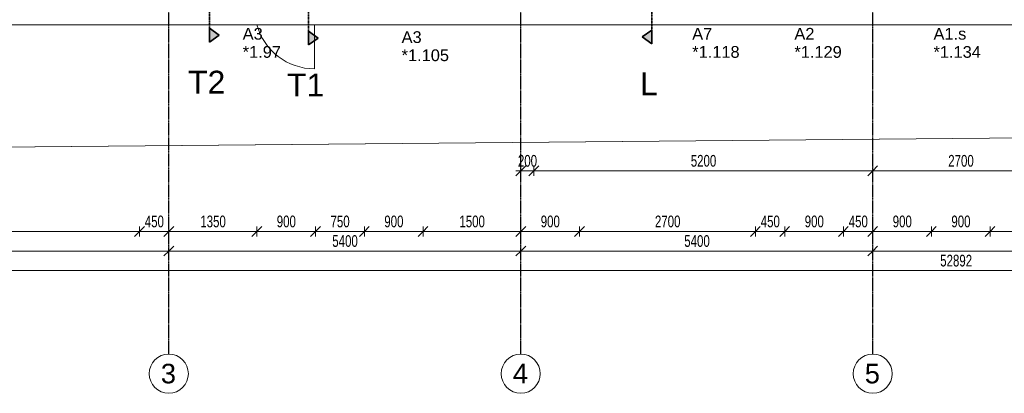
# Model space of a CAD drawing. Header units: millimetres. Extents: x -80560 to 110805, y -11020 to 52719.
# Tile 49 of 184: x 48807 to 63913, y 3783 to 9506. Entities that reach past the tile are written whole.
import ezdxf

# ---------------------------------------------------------------- set-up
doc = ezdxf.new("R2010")
doc.units = ezdxf.units.MM
for name, pattern in [('CENTER2', [20, 8, -4, 4, -4]), ('DASHDOT2', [8, 4, -2, 0, -2]), ('DASHED2-1', [3, 2, -1])]:
    doc.linetypes.add(name, pattern=pattern)
for name, color, linetype, lineweight in [('A-ANNO-DIMS', 211, 'Continuous', 9), ('A-ANNO-DIMS-100', 211, 'Continuous', 9), ('A-DETL-MBND', 5, 'Continuous', 18), ('A-FLOR-OVHD', 1, 'DASHED2-1', 18), ('A-GENM', 13, 'Continuous', 18), ('A-GLAZ-IDEN', 152, 'Continuous', 18), ('A-WALL', 113, 'Continuous', 35), ('G-ANNO-SYMB', 111, 'Continuous', 9), ('S-GRID', 1, 'Continuous', 9), ('S-GRID-IDEN', 1, 'Continuous', 9)]:
    doc.layers.add(name, color=color, linetype=linetype, lineweight=lineweight)
doc.styles.add('Arial', font='arial.ttf', dxfattribs={"height": 180})
doc.styles.add('Arial_3', font='arial.ttf', dxfattribs={"height": 350})
doc.styles.add('Arial_4', font='arial.ttf', dxfattribs={"height": 300})
doc.styles.add('Arial_5', font='arial.ttf', dxfattribs={"width": 0.7, "height": 180})
doc.dimstyles.new('n3o_1_8', dxfattribs={"dimscale": 304.8, "dimtxt": 183.646692, "dimasz": 0.492126, "dimexe": 0.246063, "dimexo": 0.0625, "dimgap": 0.032808, "dimtad": 1, "dimdec": 0, "dimdsep": 46, "dimtxsty": 'Arial_5', "dimblk1": 'OBLIQUE', "dimblk2": 'OBLIQUE', "dimsah": 1, "dimcen": 0.09, "dimdle": 0.246063, "dimazin": 0, "dimtfac": 1, "dimtdec": 4, "dimtix": 1, "dimtmove": 0, "dimatfit": 3, "dimfxl": 0.246063, "dimfxlon": 1, "dimtvp": 1, "dimtolj": 1, "dimtzin": 0, "dimarcsym": 2})
doc.dimstyles.new('n3o_1_8_3', dxfattribs={"dimscale": 304.8, "dimtxt": 183.646692, "dimasz": 0.492126, "dimexe": 0.246063, "dimexo": 0.0625, "dimgap": 0.032808, "dimtad": 1, "dimdec": 0, "dimdsep": 46, "dimtxsty": 'Arial_5', "dimblk1": 'OBLIQUE', "dimblk2": 'OBLIQUE', "dimsah": 1, "dimcen": 0.09, "dimdle": 0.246063, "dimazin": 0, "dimtfac": 1, "dimtdec": 4, "dimtix": 1, "dimtmove": 0, "dimatfit": 3, "dimfxl": 0.246063, "dimfxlon": 1, "dimtvp": 1, "dimtolj": 1, "dimtzin": 0, "dimarcsym": 2})

# ---------------------------------------------------------------- blocks, each defined once
blk = doc.blocks.new('Leonardo College_EHA_1489_R18_CF_situatie_2020_rvt-1-DO_01 eerste verdieping')
at = {"layer": 'A-DETL-MBND', "color": 254}
for p, q in [((14915, 7478), (74136, 8004)), ((74136, 8004), (14915, 7478))]:
    blk.add_line(p, q, dxfattribs=at)
blk = doc.blocks.new('Basic Wall _ 41_WA_n3o_cladding_vertikaal_random_100mm_oorspronkelijk - ___-31301010-DO_01 eerste verdieping')
at = {"layer": 'A-WALL', "lineweight": 18}
blk.add_line((69462, 9429), (11829, 9429), dxfattribs=at)
blk = doc.blocks.new('Mobility Plan Swing v2 - Mobility Plan Swing v2-33672550-DO_01 eerste verdieping')
at = {"layer": 'A-DETL-MBND'}
blk.add_line((-457, 914), (-457, 239), dxfattribs=at)
blk.add_arc((-457, 0), 914, 15.1617, 90, dxfattribs=at)
blk = doc.blocks.new('Section - 00_n3o_sectionmark_detailaanduiding-325618-DO_01 eerste verdieping')
at = {"layer": 'G-ANNO-SYMB'}
blk.add_hatch(color=256, dxfattribs=at).paths.add_polyline_path([(0, 0), (1.05, 1.5), (2.1, 0)], flags=0)
at = {"layer": 'G-ANNO-SYMB', "linetype": 'DASHDOT2', "lineweight": 35}
for p, q in [((1.05, 1.5), (0, 0)), ((2.1, 0), (1.05, 1.5)), ((0, 0), (2.1, 0))]:
    blk.add_line(p, q, dxfattribs=at)
blk = doc.blocks.new('Grid - r_3_0mm-316018-DO_01 eerste verdieping')
at = {"layer": 'S-GRID-IDEN'}
blk.add_circle((0, 0), 3, dxfattribs=at)
blk = doc.blocks.new('DIMBLOCK4-DO_01 eerste verdieping')
at = {"layer": 'A-ANNO-DIMS-100'}
for p, q in [((45695, 5962), (45620, 5887)), ((45695, 5962), (45770, 6037)), ((45695, 6037), (45695, 5887)), ((45695, 5962), (45695, 6037)), ((45695, 5962), (51095, 5962)), ((51095, 5962), (51020, 5887)), ((51095, 5962), (51170, 6037)), ((51095, 6037), (51095, 5887)), ((51095, 5962), (51095, 6037))]:
    blk.add_line(p, q, dxfattribs=at)
at = {"layer": 'A-ANNO-DIMS-100', "color": 0, "insert": (48203, 6206), "char_height": 180, "width": 461.09, "attachment_point": 1, "line_spacing_factor": 0.941778, "style": 'Arial_5'}
blk.add_mtext('5400', dxfattribs=at)
blk = doc.blocks.new('_Oblique')
at = {"color": 0, "linetype": 'ByBlock', "lineweight": -2}
blk.add_line((-0.5, -0.5), (0.5, 0.5), dxfattribs=at)
blk = doc.blocks.new('DIMBLOCK5-DO_01 eerste verdieping')
at = {"layer": 'A-ANNO-DIMS-100'}
for p, q in [((51095, 5962), (51020, 5887)), ((51095, 5962), (51170, 6037)), ((51095, 6037), (51095, 5887)), ((51095, 5962), (51095, 6037)), ((51095, 5962), (56495, 5962)), ((56495, 5962), (56420, 5887)), ((56495, 5962), (56570, 6037)), ((56495, 6037), (56495, 5887)), ((56495, 5962), (56495, 6037))]:
    blk.add_line(p, q, dxfattribs=at)
at = {"layer": 'A-ANNO-DIMS-100', "color": 0, "insert": (53603, 6206), "char_height": 180, "width": 461.09, "attachment_point": 1, "line_spacing_factor": 0.941778, "style": 'Arial_5'}
blk.add_mtext('5400', dxfattribs=at)
blk = doc.blocks.new('DIMBLOCK6-DO_01 eerste verdieping')
at = {"layer": 'A-ANNO-DIMS-100'}
for p, q in [((56495, 5962), (56420, 5887)), ((56495, 5962), (56570, 6037)), ((56495, 6037), (56495, 5887)), ((56495, 5962), (56495, 6037)), ((56495, 5962), (61895, 5962)), ((61895, 5962), (61820, 5887)), ((61895, 5962), (61970, 6037)), ((61895, 6037), (61895, 5887)), ((61895, 5962), (61895, 6037))]:
    blk.add_line(p, q, dxfattribs=at)
at = {"layer": 'A-ANNO-DIMS-100', "color": 0, "insert": (59003, 6206), "char_height": 180, "width": 461.09, "attachment_point": 1, "line_spacing_factor": 0.941778, "style": 'Arial_5'}
blk.add_mtext('5400', dxfattribs=at)
blk = doc.blocks.new('DIMBLOCK7-DO_01 eerste verdieping')
at = {"layer": 'A-ANNO-DIMS-100'}
for p, q in [((61895, 5962), (61820, 5887)), ((61895, 5962), (61970, 6037)), ((61895, 6037), (61895, 5887)), ((61895, 5962), (61895, 6037)), ((61895, 5962), (67295, 5962)), ((67295, 5962), (67220, 5887)), ((67295, 5962), (67370, 6037)), ((67295, 6037), (67295, 5887)), ((67295, 5962), (67295, 6037))]:
    blk.add_line(p, q, dxfattribs=at)
at = {"layer": 'A-ANNO-DIMS-100', "color": 0, "insert": (64403, 6206), "char_height": 180, "width": 461.09, "attachment_point": 1, "line_spacing_factor": 0.941778, "style": 'Arial_5'}
blk.add_mtext('5400', dxfattribs=at)
blk = doc.blocks.new('DIMBLOCK124-DO_01 eerste verdieping')
at = {"layer": 'A-ANNO-DIMS-100'}
for p, q in [((36649, 5662), (89691, 5662)), ((36724, 5662), (36649, 5587)), ((36724, 5662), (36799, 5737)), ((36724, 5737), (36724, 5587)), ((36724, 5662), (36724, 5737)), ((89616, 5662), (89541, 5587)), ((89616, 5662), (89691, 5737)), ((89616, 5737), (89616, 5587)), ((89616, 5662), (89616, 5737))]:
    blk.add_line(p, q, dxfattribs=at)
at = {"layer": 'A-ANNO-DIMS-100', "color": 0, "insert": (62930, 5906), "char_height": 180, "width": 576.37, "attachment_point": 1, "line_spacing_factor": 0.941778, "style": 'Arial_5'}
blk.add_mtext('52892', dxfattribs=at)
blk = doc.blocks.new('DIMBLOCK577-DO_01 eerste verdieping')
at = {"layer": 'A-ANNO-DIMS-100'}
for p, q in [((46145, 6262), (46070, 6187)), ((46145, 6262), (46220, 6337)), ((46145, 6337), (46145, 6187)), ((46145, 6262), (46145, 6337)), ((46145, 6262), (50645, 6262)), ((50645, 6262), (50570, 6187)), ((50645, 6262), (50720, 6337)), ((50645, 6337), (50645, 6187)), ((50645, 6262), (50645, 6337))]:
    blk.add_line(p, q, dxfattribs=at)
at = {"layer": 'A-ANNO-DIMS-100', "color": 0, "insert": (48203, 6506), "char_height": 180, "width": 461.09, "attachment_point": 1, "line_spacing_factor": 0.941778, "style": 'Arial_5'}
blk.add_mtext('4500', dxfattribs=at)
blk = doc.blocks.new('DIMBLOCK578-DO_01 eerste verdieping')
at = {"layer": 'A-ANNO-DIMS-100'}
for p, q in [((50645, 6262), (50570, 6187)), ((50645, 6262), (50720, 6337)), ((50645, 6337), (50645, 6187)), ((50645, 6262), (50645, 6337)), ((50645, 6262), (51095, 6262)), ((51095, 6262), (51020, 6187)), ((51095, 6262), (51170, 6337)), ((51095, 6337), (51095, 6187)), ((51095, 6262), (51095, 6337))]:
    blk.add_line(p, q, dxfattribs=at)
at = {"layer": 'A-ANNO-DIMS-100', "color": 0, "insert": (50726, 6506), "char_height": 180, "width": 345.82, "attachment_point": 1, "line_spacing_factor": 0.941778, "style": 'Arial_5'}
blk.add_mtext('450', dxfattribs=at)
blk = doc.blocks.new('DIMBLOCK579-DO_01 eerste verdieping')
at = {"layer": 'A-ANNO-DIMS-100'}
for p, q in [((51095, 6262), (51020, 6187)), ((51095, 6262), (51170, 6337)), ((51095, 6337), (51095, 6187)), ((51095, 6262), (51095, 6337)), ((51095, 6262), (52445, 6262)), ((52445, 6262), (52370, 6187)), ((52445, 6262), (52520, 6337)), ((52445, 6337), (52445, 6187)), ((52445, 6262), (52445, 6337))]:
    blk.add_line(p, q, dxfattribs=at)
at = {"layer": 'A-ANNO-DIMS-100', "color": 0, "insert": (51578, 6506), "char_height": 180, "width": 461.09, "attachment_point": 1, "line_spacing_factor": 0.941778, "style": 'Arial_5'}
blk.add_mtext('1350', dxfattribs=at)
blk = doc.blocks.new('DIMBLOCK580-DO_01 eerste verdieping')
at = {"layer": 'A-ANNO-DIMS-100'}
for p, q in [((52445, 6262), (52370, 6187)), ((52445, 6262), (52520, 6337)), ((52445, 6337), (52445, 6187)), ((52445, 6262), (52445, 6337)), ((52445, 6262), (53345, 6262)), ((53345, 6262), (53270, 6187)), ((53345, 6262), (53420, 6337)), ((53345, 6337), (53345, 6187)), ((53345, 6262), (53345, 6337))]:
    blk.add_line(p, q, dxfattribs=at)
at = {"layer": 'A-ANNO-DIMS-100', "color": 0, "insert": (52751, 6506), "char_height": 180, "width": 345.82, "attachment_point": 1, "line_spacing_factor": 0.941778, "style": 'Arial_5'}
blk.add_mtext('900', dxfattribs=at)
blk = doc.blocks.new('DIMBLOCK581-DO_01 eerste verdieping')
at = {"layer": 'A-ANNO-DIMS-100'}
for p, q in [((53345, 6262), (53270, 6187)), ((53345, 6262), (53420, 6337)), ((53345, 6337), (53345, 6187)), ((53345, 6262), (53345, 6337)), ((53345, 6262), (54095, 6262)), ((54095, 6262), (54020, 6187)), ((54095, 6262), (54170, 6337)), ((54095, 6337), (54095, 6187)), ((54095, 6262), (54095, 6337))]:
    blk.add_line(p, q, dxfattribs=at)
at = {"layer": 'A-ANNO-DIMS-100', "color": 0, "insert": (53576, 6506), "char_height": 180, "width": 345.82, "attachment_point": 1, "line_spacing_factor": 0.941778, "style": 'Arial_5'}
blk.add_mtext('750', dxfattribs=at)
blk = doc.blocks.new('DIMBLOCK582-DO_01 eerste verdieping')
at = {"layer": 'A-ANNO-DIMS-100'}
for p, q in [((54095, 6262), (54020, 6187)), ((54095, 6262), (54170, 6337)), ((54095, 6337), (54095, 6187)), ((54095, 6262), (54095, 6337)), ((54095, 6262), (54995, 6262)), ((54995, 6262), (54920, 6187)), ((54995, 6262), (55070, 6337)), ((54995, 6337), (54995, 6187)), ((54995, 6262), (54995, 6337))]:
    blk.add_line(p, q, dxfattribs=at)
at = {"layer": 'A-ANNO-DIMS-100', "color": 0, "insert": (54401, 6506), "char_height": 180, "width": 345.82, "attachment_point": 1, "line_spacing_factor": 0.941778, "style": 'Arial_5'}
blk.add_mtext('900', dxfattribs=at)
blk = doc.blocks.new('DIMBLOCK583-DO_01 eerste verdieping')
at = {"layer": 'A-ANNO-DIMS-100'}
for p, q in [((54995, 6262), (54920, 6187)), ((54995, 6262), (55070, 6337)), ((54995, 6337), (54995, 6187)), ((54995, 6262), (54995, 6337)), ((54995, 6262), (56495, 6262)), ((56495, 6262), (56420, 6187)), ((56495, 6262), (56570, 6337)), ((56495, 6337), (56495, 6187)), ((56495, 6262), (56495, 6337))]:
    blk.add_line(p, q, dxfattribs=at)
at = {"layer": 'A-ANNO-DIMS-100', "color": 0, "insert": (55553, 6506), "char_height": 180, "width": 461.09, "attachment_point": 1, "line_spacing_factor": 0.941778, "style": 'Arial_5'}
blk.add_mtext('1500', dxfattribs=at)
blk = doc.blocks.new('DIMBLOCK584-DO_01 eerste verdieping')
at = {"layer": 'A-ANNO-DIMS-100'}
for p, q in [((56495, 6262), (56420, 6187)), ((56495, 6262), (56570, 6337)), ((56495, 6337), (56495, 6187)), ((56495, 6262), (56495, 6337)), ((56495, 6262), (57395, 6262)), ((57395, 6262), (57320, 6187)), ((57395, 6262), (57470, 6337)), ((57395, 6337), (57395, 6187)), ((57395, 6262), (57395, 6337))]:
    blk.add_line(p, q, dxfattribs=at)
at = {"layer": 'A-ANNO-DIMS-100', "color": 0, "insert": (56801, 6506), "char_height": 180, "width": 345.82, "attachment_point": 1, "line_spacing_factor": 0.941778, "style": 'Arial_5'}
blk.add_mtext('900', dxfattribs=at)
blk = doc.blocks.new('DIMBLOCK585-DO_01 eerste verdieping')
at = {"layer": 'A-ANNO-DIMS-100'}
for p, q in [((57395, 6262), (57320, 6187)), ((57395, 6262), (57470, 6337)), ((57395, 6337), (57395, 6187)), ((57395, 6262), (57395, 6337)), ((57395, 6262), (60095, 6262)), ((60095, 6262), (60020, 6187)), ((60095, 6262), (60170, 6337)), ((60095, 6337), (60095, 6187)), ((60095, 6262), (60095, 6337))]:
    blk.add_line(p, q, dxfattribs=at)
at = {"layer": 'A-ANNO-DIMS-100', "color": 0, "insert": (58553, 6506), "char_height": 180, "width": 461.09, "attachment_point": 1, "line_spacing_factor": 0.941778, "style": 'Arial_5'}
blk.add_mtext('2700', dxfattribs=at)
blk = doc.blocks.new('DIMBLOCK586-DO_01 eerste verdieping')
at = {"layer": 'A-ANNO-DIMS-100'}
for p, q in [((60095, 6262), (60020, 6187)), ((60095, 6262), (60170, 6337)), ((60095, 6337), (60095, 6187)), ((60095, 6262), (60095, 6337)), ((60095, 6262), (60545, 6262)), ((60545, 6262), (60470, 6187)), ((60545, 6262), (60620, 6337)), ((60545, 6337), (60545, 6187)), ((60545, 6262), (60545, 6337))]:
    blk.add_line(p, q, dxfattribs=at)
at = {"layer": 'A-ANNO-DIMS-100', "color": 0, "insert": (60176, 6506), "char_height": 180, "width": 345.82, "attachment_point": 1, "line_spacing_factor": 0.941778, "style": 'Arial_5'}
blk.add_mtext('450', dxfattribs=at)
blk = doc.blocks.new('DIMBLOCK587-DO_01 eerste verdieping')
at = {"layer": 'A-ANNO-DIMS-100'}
for p, q in [((60545, 6262), (60470, 6187)), ((60545, 6262), (60620, 6337)), ((60545, 6337), (60545, 6187)), ((60545, 6262), (60545, 6337)), ((60545, 6262), (61445, 6262)), ((61445, 6262), (61370, 6187)), ((61445, 6262), (61520, 6337)), ((61445, 6337), (61445, 6187)), ((61445, 6262), (61445, 6337))]:
    blk.add_line(p, q, dxfattribs=at)
at = {"layer": 'A-ANNO-DIMS-100', "color": 0, "insert": (60851, 6506), "char_height": 180, "width": 345.82, "attachment_point": 1, "line_spacing_factor": 0.941778, "style": 'Arial_5'}
blk.add_mtext('900', dxfattribs=at)
blk = doc.blocks.new('DIMBLOCK588-DO_01 eerste verdieping')
at = {"layer": 'A-ANNO-DIMS-100'}
for p, q in [((61445, 6262), (61370, 6187)), ((61445, 6262), (61520, 6337)), ((61445, 6337), (61445, 6187)), ((61445, 6262), (61445, 6337)), ((61445, 6262), (61895, 6262)), ((61895, 6262), (61820, 6187)), ((61895, 6262), (61970, 6337)), ((61895, 6337), (61895, 6187)), ((61895, 6262), (61895, 6337))]:
    blk.add_line(p, q, dxfattribs=at)
at = {"layer": 'A-ANNO-DIMS-100', "color": 0, "insert": (61526, 6506), "char_height": 180, "width": 345.82, "attachment_point": 1, "line_spacing_factor": 0.941778, "style": 'Arial_5'}
blk.add_mtext('450', dxfattribs=at)
blk = doc.blocks.new('DIMBLOCK589-DO_01 eerste verdieping')
at = {"layer": 'A-ANNO-DIMS-100'}
for p, q in [((61895, 6262), (61820, 6187)), ((61895, 6262), (61970, 6337)), ((61895, 6337), (61895, 6187)), ((61895, 6262), (61895, 6337)), ((61895, 6262), (62795, 6262)), ((62795, 6262), (62720, 6187)), ((62795, 6262), (62870, 6337)), ((62795, 6337), (62795, 6187)), ((62795, 6262), (62795, 6337))]:
    blk.add_line(p, q, dxfattribs=at)
at = {"layer": 'A-ANNO-DIMS-100', "color": 0, "insert": (62201, 6506), "char_height": 180, "width": 345.82, "attachment_point": 1, "line_spacing_factor": 0.941778, "style": 'Arial_5'}
blk.add_mtext('900', dxfattribs=at)
blk = doc.blocks.new('DIMBLOCK590-DO_01 eerste verdieping')
at = {"layer": 'A-ANNO-DIMS-100'}
for p, q in [((62795, 6262), (62720, 6187)), ((62795, 6262), (62870, 6337)), ((62795, 6337), (62795, 6187)), ((62795, 6262), (62795, 6337)), ((62795, 6262), (63695, 6262)), ((63695, 6262), (63620, 6187)), ((63695, 6262), (63770, 6337)), ((63695, 6337), (63695, 6187)), ((63695, 6262), (63695, 6337))]:
    blk.add_line(p, q, dxfattribs=at)
at = {"layer": 'A-ANNO-DIMS-100', "color": 0, "insert": (63101, 6506), "char_height": 180, "width": 345.82, "attachment_point": 1, "line_spacing_factor": 0.941778, "style": 'Arial_5'}
blk.add_mtext('900', dxfattribs=at)
blk = doc.blocks.new('DIMBLOCK591-DO_01 eerste verdieping')
at = {"layer": 'A-ANNO-DIMS-100'}
for p, q in [((63695, 6262), (63620, 6187)), ((63695, 6262), (63770, 6337)), ((63695, 6337), (63695, 6187)), ((63695, 6262), (63695, 6337)), ((63695, 6262), (65045, 6262)), ((65045, 6262), (64970, 6187)), ((65045, 6262), (65120, 6337)), ((65045, 6337), (65045, 6187)), ((65045, 6262), (65045, 6337))]:
    blk.add_line(p, q, dxfattribs=at)
at = {"layer": 'A-ANNO-DIMS-100', "color": 0, "insert": (64178, 6506), "char_height": 180, "width": 461.09, "attachment_point": 1, "line_spacing_factor": 0.941778, "style": 'Arial_5'}
blk.add_mtext('1350', dxfattribs=at)
blk = doc.blocks.new('DIMBLOCK617-DO_01 eerste verdieping')
at = {"layer": 'A-ANNO-DIMS-100'}
for p, q in [((56495, 7191), (56570, 7266)), ((56495, 7266), (56495, 7116)), ((56495, 7191), (56495, 7266)), ((56695, 7191), (56770, 7266)), ((56695, 7266), (56695, 7116)), ((56695, 7191), (56695, 7266)), ((56420, 7191), (56695, 7191)), ((56495, 7191), (56420, 7116)), ((56695, 7191), (56620, 7116))]:
    blk.add_line(p, q, dxfattribs=at)
at = {"layer": 'A-ANNO-DIMS-100', "color": 0, "insert": (56451, 7435), "char_height": 180, "width": 345.82, "attachment_point": 1, "line_spacing_factor": 0.941778, "style": 'Arial_5'}
blk.add_mtext('200', dxfattribs=at)
blk = doc.blocks.new('DIMBLOCK618-DO_01 eerste verdieping')
at = {"layer": 'A-ANNO-DIMS-100'}
for p, q in [((56695, 7191), (56770, 7266)), ((56695, 7266), (56695, 7116)), ((56695, 7191), (56695, 7266)), ((61895, 7191), (61970, 7266)), ((61895, 7266), (61895, 7116)), ((61895, 7191), (61895, 7266)), ((56695, 7191), (56620, 7116)), ((56695, 7191), (61895, 7191)), ((61895, 7191), (61820, 7116))]:
    blk.add_line(p, q, dxfattribs=at)
at = {"layer": 'A-ANNO-DIMS-100', "color": 0, "insert": (59103, 7435), "char_height": 180, "width": 461.09, "attachment_point": 1, "line_spacing_factor": 0.941778, "style": 'Arial_5'}
blk.add_mtext('5200', dxfattribs=at)
blk = doc.blocks.new('DIMBLOCK619-DO_01 eerste verdieping')
at = {"layer": 'A-ANNO-DIMS-100'}
for p, q in [((61895, 7191), (61970, 7266)), ((61895, 7266), (61895, 7116)), ((61895, 7191), (61895, 7266)), ((64595, 7191), (64670, 7266)), ((64595, 7266), (64595, 7116)), ((64595, 7191), (64595, 7266)), ((61895, 7191), (61820, 7116)), ((61895, 7191), (64595, 7191)), ((64595, 7191), (64520, 7116))]:
    blk.add_line(p, q, dxfattribs=at)
at = {"layer": 'A-ANNO-DIMS-100', "color": 0, "insert": (63053, 7435), "char_height": 180, "width": 461.09, "attachment_point": 1, "line_spacing_factor": 0.941778, "style": 'Arial_5'}
blk.add_mtext('2700', dxfattribs=at)

msp = doc.modelspace()

# ---------------------------------------------------------------- linework, layer by layer
at = {"layer": 'A-FLOR-OVHD'}
msp.add_line((89615.8, 9429), (36723.8, 9429), dxfattribs=at)
at = {"layer": 'G-ANNO-SYMB', "linetype": 'DASHDOT2', "lineweight": 35}
for p, q in [((58505.6, 48457.5), (58505.6, 9138.4)), ((51719.6, 18686.8), (51719.6, 9164.7)), ((53238.2, 18721.9), (53238.2, 9121))]:
    msp.add_line(p, q, dxfattribs=at)
at = {"layer": 'S-GRID', "linetype": 'CENTER2', "lineweight": 25}
for p, q in [((51094.8, 4383.3), (51094.8, 52119.1)), ((56494.8, 4383.3), (56494.8, 52119.1)), ((61894.8, 4383.3), (61894.8, 52119.1))]:
    msp.add_line(p, q, dxfattribs=at)

# ---------------------------------------------------------------- block references
at = {"color": 250, "lineweight": 5}
msp.add_blockref('Leonardo College_EHA_1489_R18_CF_situatie_2020_rvt-1-DO_01 eerste verdieping', (24894.8, 0), dxfattribs=at)
at = {"layer": 'A-GENM', "rotation": 180}
msp.add_blockref('Mobility Plan Swing v2 - Mobility Plan Swing v2-33672550-DO_01 eerste verdieping', (52871.8, 9668), dxfattribs=at)
at = {"layer": 'A-WALL', "lineweight": 18}
msp.add_blockref('Basic Wall _ 41_WA_n3o_cladding_vertikaal_random_100mm_oorspronkelijk - ___-31301010-DO_01 eerste verdieping', (24894.8, 0), dxfattribs=at)
at = {"layer": 'G-ANNO-SYMB', "linetype": 'DASHDOT2', "lineweight": 35, "extrusion": (0, 0, -1), "xscale": 99.99999999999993, "yscale": 99.99999999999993, "zscale": 99.99999999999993, "rotation": 90.00000000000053}
for p in [(-51719.6, 9164.7), (-53238.2, 9121)]:
    msp.add_blockref('Section - 00_n3o_sectionmark_detailaanduiding-325618-DO_01 eerste verdieping', p, dxfattribs=at)
at = {"layer": 'G-ANNO-SYMB', "linetype": 'DASHDOT2', "lineweight": 35, "xscale": 99.99999999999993, "yscale": 99.99999999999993, "zscale": 99.99999999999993, "rotation": 89.99999999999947}
msp.add_blockref('Section - 00_n3o_sectionmark_detailaanduiding-325618-DO_01 eerste verdieping', (58505.6, 9138.4), dxfattribs=at)
at = {"layer": 'S-GRID-IDEN', "xscale": 99.99999999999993, "yscale": 99.99999999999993, "zscale": 99.99999999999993}
for p in [(51094.8, 4083.3), (56494.8, 4083.3), (61894.8, 4083.3)]:
    msp.add_blockref('Grid - r_3_0mm-316018-DO_01 eerste verdieping', p, dxfattribs=at)

# ---------------------------------------------------------------- texts
at = {"layer": 'A-GLAZ-IDEN', "lineweight": 9, "char_height": 180, "attachment_point": 1, "style": 'Arial'}
for s, insert, width in [('A3', (52228.3, 9380.9), 368.776), ('A7', (59125.2, 9380.9), 368.776), ('A2', (60692.7, 9380.9), 368.776), ('A1.s', (62827.1, 9380.9), 593.249), ('A3', (54666.5, 9330), 368.776), ('*1.97', (52228.3, 9103), 697.468), ('*1.105', (54666.5, 9052.2), 865.822), ('*1.118', (59125.2, 9103), 865.822), ('*1.129', (60692.7, 9103), 865.822), ('*1.134', (62827.1, 9103), 865.822)]:
    msp.add_mtext(s, dxfattribs=dict(at, insert=insert, width=width))
at = {"layer": 'G-ANNO-SYMB', "char_height": 350, "attachment_point": 1, "style": 'Arial_3'}
for s, insert, width in [('T2', (51390.9, 8724.7), 697.468), ('T1', (52909.4, 8681), 697.468), ('L', (58325.3, 8698.4), 336.709)]:
    msp.add_mtext(s, dxfattribs=dict(at, insert=insert, width=width))
at = {"layer": 'S-GRID-IDEN', "char_height": 300, "width": 288.607, "attachment_point": 1, "style": 'Arial_4'}
for s, insert in [('3', (50972.2, 4235.1)), ('4', (56372.2, 4235.1)), ('5', (61772.2, 4235.1))]:
    msp.add_mtext(s, dxfattribs=dict(at, insert=insert))

# ---------------------------------------------------------------- dimensions: what is measured, and where the dimension line sits
at = {"layer": 'A-ANNO-DIMS'}
for base, p1, p2, dimstyle, override, picture, middle in [((56694.8, 7191.1), (56494.8, 7266.1), (56694.8, 7266.1), 'n3o_1_8_3', {"dimpost": '<>', "dimfxl": 200}, 'DIMBLOCK617-DO_01 eerste verdieping', (56594.8, 7293)), ((61894.8, 7191.1), (56694.8, 7266.1), (61894.8, 7266.1), 'n3o_1_8_3', {"dimpost": '<>', "dimfxl": 5200}, 'DIMBLOCK618-DO_01 eerste verdieping', (59294.8, 7293)), ((64594.8, 7191.1), (61894.8, 7266.1), (64594.8, 7266.1), 'n3o_1_8_3', {"dimpost": '<>', "dimfxl": 2700}, 'DIMBLOCK619-DO_01 eerste verdieping', (63244.8, 7293)), ((50644.8, 6262.5), (46144.8, 6337.5), (50644.8, 6337.5), 'n3o_1_8_3', {"dimpost": '<>', "dimfxl": 4500}, 'DIMBLOCK577-DO_01 eerste verdieping', (48394.8, 6364.4)), ((51094.8, 6262.5), (50644.8, 6337.5), (51094.8, 6337.5), 'n3o_1_8_3', {"dimpost": '<>', "dimfxl": 450}, 'DIMBLOCK578-DO_01 eerste verdieping', (50869.8, 6364.4)), ((52444.8, 6262.5), (51094.8, 6337.5), (52444.8, 6337.5), 'n3o_1_8_3', {"dimpost": '<>', "dimfxl": 1350}, 'DIMBLOCK579-DO_01 eerste verdieping', (51769.8, 6364.4)), ((53344.8, 6262.5), (52444.8, 6337.5), (53344.8, 6337.5), 'n3o_1_8_3', {"dimpost": '<>', "dimfxl": 900}, 'DIMBLOCK580-DO_01 eerste verdieping', (52894.8, 6364.4)), ((54094.8, 6262.5), (53344.8, 6337.5), (54094.8, 6337.5), 'n3o_1_8_3', {"dimpost": '<>', "dimfxl": 750}, 'DIMBLOCK581-DO_01 eerste verdieping', (53719.8, 6364.4)), ((54994.8, 6262.5), (54094.8, 6337.5), (54994.8, 6337.5), 'n3o_1_8_3', {"dimpost": '<>', "dimfxl": 900}, 'DIMBLOCK582-DO_01 eerste verdieping', (54544.8, 6364.4)), ((56494.8, 6262.5), (54994.8, 6337.5), (56494.8, 6337.5), 'n3o_1_8_3', {"dimpost": '<>', "dimfxl": 1500}, 'DIMBLOCK583-DO_01 eerste verdieping', (55744.8, 6364.4)), ((57394.8, 6262.5), (56494.8, 6337.5), (57394.8, 6337.5), 'n3o_1_8_3', {"dimpost": '<>', "dimfxl": 900}, 'DIMBLOCK584-DO_01 eerste verdieping', (56944.8, 6364.4)), ((60094.8, 6262.5), (57394.8, 6337.5), (60094.8, 6337.5), 'n3o_1_8_3', {"dimpost": '<>', "dimfxl": 2700}, 'DIMBLOCK585-DO_01 eerste verdieping', (58744.8, 6364.4)), ((60544.8, 6262.5), (60094.8, 6337.5), (60544.8, 6337.5), 'n3o_1_8_3', {"dimpost": '<>', "dimfxl": 450}, 'DIMBLOCK586-DO_01 eerste verdieping', (60319.8, 6364.4)), ((61444.8, 6262.5), (60544.8, 6337.5), (61444.8, 6337.5), 'n3o_1_8_3', {"dimpost": '<>', "dimfxl": 900}, 'DIMBLOCK587-DO_01 eerste verdieping', (60994.8, 6364.4)), ((61894.8, 6262.5), (61444.8, 6337.5), (61894.8, 6337.5), 'n3o_1_8_3', {"dimpost": '<>', "dimfxl": 450}, 'DIMBLOCK588-DO_01 eerste verdieping', (61669.8, 6364.4)), ((62794.8, 6262.5), (61894.8, 6337.5), (62794.8, 6337.5), 'n3o_1_8_3', {"dimpost": '<>', "dimfxl": 900}, 'DIMBLOCK589-DO_01 eerste verdieping', (62344.8, 6364.4)), ((63694.8, 6262.5), (62794.8, 6337.5), (63694.8, 6337.5), 'n3o_1_8_3', {"dimpost": '<>', "dimfxl": 900}, 'DIMBLOCK590-DO_01 eerste verdieping', (63244.8, 6364.4)), ((65044.8, 6262.5), (63694.8, 6337.5), (65044.8, 6337.5), 'n3o_1_8_3', {"dimpost": '<>', "dimfxl": 1350}, 'DIMBLOCK591-DO_01 eerste verdieping', (64369.8, 6364.4)), ((51094.8, 5962.5), (45694.8, 6037.5), (51094.8, 6037.5), 'n3o_1_8', {"dimpost": '<>', "dimfxl": 5400}, 'DIMBLOCK4-DO_01 eerste verdieping', (48394.8, 6064.4)), ((56494.8, 5962.5), (51094.8, 6037.5), (56494.8, 6037.5), 'n3o_1_8', {"dimpost": '<>', "dimfxl": 5400}, 'DIMBLOCK5-DO_01 eerste verdieping', (53794.8, 6064.4)), ((61894.8, 5962.5), (56494.8, 6037.5), (61894.8, 6037.5), 'n3o_1_8', {"dimpost": '<>', "dimfxl": 5400}, 'DIMBLOCK6-DO_01 eerste verdieping', (59194.8, 6064.4)), ((67294.8, 5962.5), (61894.8, 6037.5), (67294.8, 6037.5), 'n3o_1_8', {"dimpost": '<>', "dimfxl": 5400}, 'DIMBLOCK7-DO_01 eerste verdieping', (64594.8, 6064.4)), ((89615.8, 5662.5), (36723.8, 5737.5), (89615.8, 5737.5), 'n3o_1_8', {"dimpost": '<>', "dimfxl": 52892}, 'DIMBLOCK124-DO_01 eerste verdieping', (63169.8, 5764.4))]:
    dim = msp.add_linear_dim(base=base, p1=p1, p2=p2, dimstyle=dimstyle, override=override, dxfattribs=at)
    dim.commit()
    dim.dimension.update_dxf_attribs({"geometry": picture, "text_midpoint": middle})

doc.saveas('drawing.dxf')
